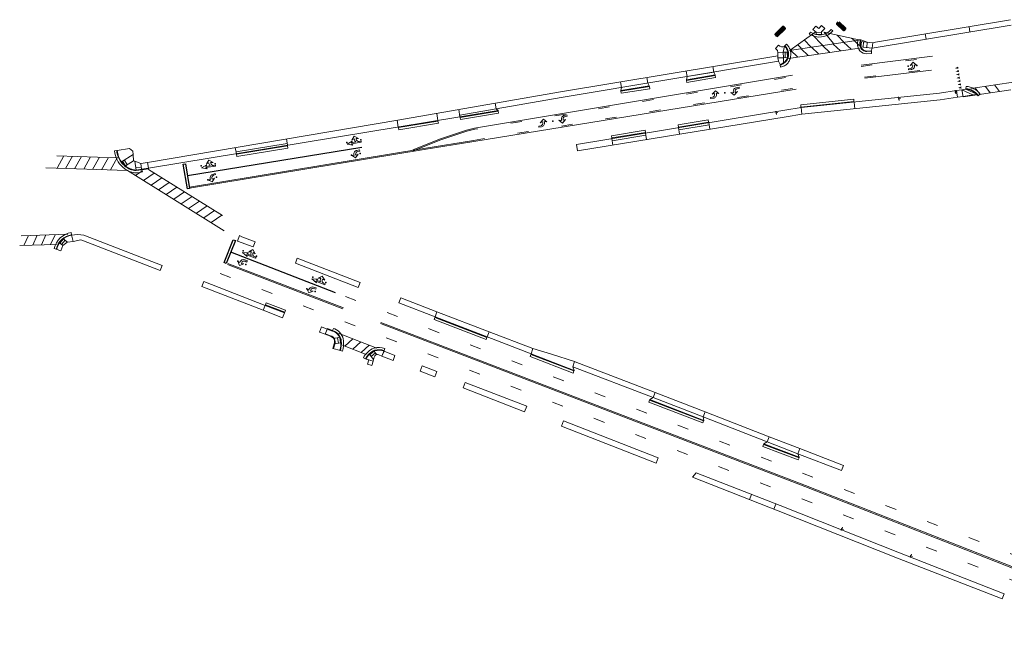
# Model space of a CAD drawing. Extents: x 1462043 to 1464257, y 432821 to 434000.
# Tile 1 of 3: x 1462043 to 1462927, y 433312 to 433857. Entities that reach past the tile are written whole.
import ezdxf

# ---------------------------------------------------------------- set-up
doc = ezdxf.new("R2010")
doc.units = 0
doc.header["$MEASUREMENT"] = 0
for name, pattern in [('CENTER LINE DOUBLE SOLID', [0]), ('CENTER LINE PASSING PROH LEFT', [0]), ('CENTER LINE PASSING PROH RIGHT', [0]), ('LANE LINE', [39.99992, 9.99998, -29.99994])]:
    doc.linetypes.add(name, pattern=pattern)
for name, color, linetype, lineweight in [('PM_P_Cells', 7, 'Continuous', 13), ('PM_P_Stop_Line', 7, 'Continuous', 53), ('PM_X_Cells', 7, 'Continuous', 0), ('PM_X_Cells (Construction)', 7, 'Continuous', 0), ('PM_X_CL_Double_Solid', 40, 'CENTER LINE DOUBLE SOLID', 0), ('PM_X_CL_Pass_Proh_Lt', 40, 'CENTER LINE PASSING PROH LEFT', 0), ('PM_X_CL_Pass_Proh_Rt', 40, 'CENTER LINE PASSING PROH RIGHT', 0), ('PM_X_Crosswalk', 7, 'Continuous', 0), ('PM_X_Lane_Line', 7, 'LANE LINE', 0), ('PM_X_Stop_Line', 7, 'Continuous', 30), ('PV_P_Curb', 120, 'Continuous', 13), ('PV_P_Curb_Ramp', 120, 'Continuous', 13), ('PV_P_Drive', 230, 'Continuous', 13), ('PV_P_Saw_Cut_Line', 62, 'Continuous', 13), ('PV_P_Walk', 241, 'Continuous', 13), ('SN_P_Signs', 120, 'Continuous', 13), ('SN_P_Signs (Construction)', 120, 'Continuous', 13)]:
    doc.layers.add(name, color=color, linetype=linetype, lineweight=lineweight)
doc.layers.add('SC_Scratch1', color=7, linetype='Continuous', lineweight=0, plot=False)

# ---------------------------------------------------------------- blocks, each defined once
blk = doc.blocks.new('PMDLT')
at = {"layer": 'PM_X_Cells', "color": 7, "linetype": 'Continuous', "lineweight": 0, "transparency": 33554559, "flags": 128}
for points in [[(-10.96, -3, 0.418865), (-7.68, 0.33), (-7.68, 0.33), (-7.68, 1), (-5.44, 0.33), (-8, 3.33), (-11.52, 0.67), (-9.28, 1), (-9.28, 0.3, -0.414214), (-11.58, -2), (-13.44, -2), (-13.44, -3)], [(10.96, 3, 0.418865), (7.68, -0.33), (7.68, -0.33), (7.68, -1), (5.44, -0.33), (8, -3.33), (11.52, -0.67), (9.28, -1), (9.28, -0.3, -0.414214), (11.58, 2), (13.44, 2), (13.44, 3)]]:
    blk.add_lwpolyline(points, format="xyb", close=True, dxfattribs=at)
at = {"layer": 'PM_X_Cells (Construction)', "color": 7, "linetype": 'Continuous', "lineweight": 30, "transparency": 33554559}
blk.add_point((0, 0), dxfattribs=at)
blk = doc.blocks.new('PMLFT')
at = {"layer": 'PM_X_Cells', "color": 7, "linetype": 'Continuous', "lineweight": 0, "transparency": 33554559, "flags": 128}
blk.add_lwpolyline([(-5.52, -3.33, 0.418865), (-2.24, 0), (-2.24, 0), (-2.24, 0.67), (0, 0), (-3.04, 3), (-6.08, 0.33), (-3.84, 0.67), (-3.84, -0.04, -0.414214), (-6.14, -2.33), (-8, -2.33), (-8, -3.33)], format="xyb", close=True, dxfattribs=at)
at = {"layer": 'PM_X_Cells (Construction)', "color": 7, "linetype": 'Continuous', "lineweight": 30, "transparency": 33554559}
for p in [(-8, 0), (0, 0)]:
    blk.add_point(p, dxfattribs=at)
blk = doc.blocks.new('PMLT')
at = {"layer": 'PM_X_Cells', "color": 7, "linetype": 'Continuous', "lineweight": 0, "transparency": 33554559, "extrusion": (0, 0, -1), "flags": 128}
blk.add_lwpolyline([(12.75, -1.17), (12.75, -2.17), (4, -2.17), (5, -3.4), (0, -1.67), (5, 0.07), (4, -1.17), (8.1, -1.17, -0.198709), (7.18, 1.17), (7.18, 1.17), (7.18, 1.83), (4.94, 1.17), (7.5, 4.17), (11.02, 1.5), (8.78, 1.83), (8.78, 1.13, 0.414214), (11.08, -1.17), (11.08, -1.17)], format="xyb", close=True, dxfattribs=at)
at = {"layer": 'PM_X_Cells (Construction)', "color": 7, "linetype": 'Continuous', "lineweight": 30, "transparency": 33554559}
for p in [(-12.75, 0), (0, 0)]:
    blk.add_point(p, dxfattribs=at)
blk = doc.blocks.new('B1')
at = {"layer": 'PM_P_Cells', "color": 7, "linetype": 'Continuous', "lineweight": 0}
blk.add_solid([(0, 0), (2, 0), (1, -3)], dxfattribs=at)
blk = doc.blocks.new('SGN1PP')
at = {"layer": 'SN_P_Signs', "color": 120, "linetype": 'Continuous', "lineweight": 13}
for p, q in [((0, 0), (-0.08, 0)), ((0, 0.08), (0, -0.08))]:
    blk.add_line(p, q, dxfattribs=at)
at = {"layer": 'SN_P_Signs (Construction)', "color": 120, "linetype": 'Continuous', "lineweight": 30}
blk.add_point((0, 0), dxfattribs=at)

msp = doc.modelspace()

# ---------------------------------------------------------------- linework, layer by layer
at = {"layer": 'PM_P_Stop_Line', "flags": 128}
for points in [[(1462722.8, 433842.36), (1462729.91, 433849.32), (1462728.52, 433850.73), (1462721.53, 433843.89)], [(1462778.22, 433854.92), (1462784.24, 433849.23), (1462782.88, 433847.79), (1462776.93, 433853.42)]]:
    msp.add_lwpolyline(points, close=True, dxfattribs=at)
at = {"layer": 'PM_X_CL_Double_Solid', "linetype": 'Continuous', "transparency": 33554559}
for p, q in [((1462333.22, 433597.44), (1462229.47, 433637.39)), ((1462333.58, 433598.37), (1462229.83, 433638.32))]:
    msp.add_line(p, q, dxfattribs=at)
at = {"layer": 'PM_X_CL_Double_Solid', "linetype": 'Continuous', "transparency": 33554559, "flags": 128}
for points in [[(1462395.96, 433740.39), (1462420.81, 433750.33), (1462444.22, 433758.16)], [(1462396.33, 433739.46), (1462421.15, 433749.39), (1462444.54, 433757.21)], [(1462195.37, 433706.85), (1462405.9, 433741.53), (1462450.53, 433748.88)], [(1462195.54, 433705.87), (1462406.06, 433740.54), (1462450.7, 433747.9)], [(1463000.62, 433338.66), (1462748.08, 433437.98), (1462460.64, 433548.37), (1462367, 433584.43)], [(1463000.98, 433339.59), (1462748.44, 433438.92), (1462461, 433549.31), (1462367.36, 433585.36)]]:
    msp.add_lwpolyline(points, dxfattribs=at)
at = {"layer": 'PM_X_CL_Pass_Proh_Lt', "linetype": 'Continuous', "transparency": 33554559}
for p, q in [((1462801.61, 433805.73), (1462811.54, 433806.9)), ((1462801.73, 433804.74), (1462861.66, 433811.79)), ((1462841.34, 433810.41), (1462851.27, 433811.57)), ((1462450.7, 433747.9), (1462740.01, 433794.94)), ((1462687.43, 433787.4), (1462697.3, 433789)), ((1462726.91, 433793.82), (1462736.78, 433795.42)), ((1462647.94, 433780.98), (1462657.81, 433782.58)), ((1462568.98, 433768.14), (1462578.85, 433769.75)), ((1462608.46, 433774.56), (1462618.33, 433776.17)), ((1462529.5, 433761.72), (1462539.37, 433763.33)), ((1462490.02, 433755.3), (1462499.89, 433756.91)), ((1462450.54, 433748.88), (1462460.41, 433750.49))]:
    msp.add_line(p, q, dxfattribs=at)
at = {"layer": 'PM_X_CL_Pass_Proh_Rt', "linetype": 'Continuous', "transparency": 33554559}
for p, q in [((1462798.4, 433816.36), (1462862.47, 433824.38)), ((1462798.52, 433815.37), (1462808.45, 433816.61)), ((1462838.21, 433820.33), (1462848.14, 433821.57)), ((1462720.6, 433803.61), (1462730.47, 433805.25)), ((1462681.15, 433797.04), (1462691.01, 433798.68)), ((1462641.69, 433790.47), (1462651.55, 433792.12)), ((1462562.78, 433777.34), (1462572.64, 433778.98)), ((1462602.23, 433783.91), (1462612.1, 433785.55)), ((1462523.32, 433770.77), (1462533.18, 433772.41)), ((1462483.86, 433764.2), (1462493.73, 433765.84))]:
    msp.add_line(p, q, dxfattribs=at)
at = {"layer": 'PM_X_CL_Pass_Proh_Rt', "linetype": 'Continuous', "transparency": 33554559, "flags": 128}
for points in [[(1462444.27, 433758.18), (1462451.34, 433759.8), (1462736.81, 433807.32)], [(1462444.49, 433757.2), (1462451.53, 433758.82), (1462454.27, 433759.28)]]:
    msp.add_lwpolyline(points, dxfattribs=at)
at = {"layer": 'PM_X_Crosswalk', "transparency": 33554559}
for p, q in [((1462733.39, 433822.52), (1462796.9, 433831.84)), ((1462734.2, 433829.65), (1462796.13, 433838.74)), ((1462744.51, 433831.16), (1462750.98, 433825.1)), ((1462753.83, 433832.53), (1462760.31, 433826.47)), ((1462763.91, 433834.01), (1462770.38, 433827.95)), ((1462773.36, 433835.4), (1462779.83, 433829.34)), ((1462783, 433836.82), (1462789.48, 433830.75)), ((1462792.41, 433838.2), (1462796.72, 433834.16)), ((1462735.05, 433829.77), (1462741.53, 433823.71)), ((1462897.13, 433795.5), (1462937.08, 433801.37)), ((1462900.97, 433796.06), (1462905.37, 433790.2)), ((1462910.08, 433797.4), (1462914.48, 433791.54)), ((1462918.3, 433798.61), (1462922.69, 433792.75)), ((1462904.36, 433790.05), (1462932.76, 433794.23)), ((1462131.05, 433733.19), (1462076.31, 433735.12)), ((1462082.69, 433734.9), (1462076.53, 433723.96)), ((1462090.36, 433734.63), (1462084.19, 433723.69)), ((1462098.48, 433734.34), (1462092.31, 433723.4)), ((1462106.65, 433734.05), (1462100.48, 433723.11)), ((1462114.48, 433733.78), (1462108.31, 433722.84)), ((1462122.65, 433733.49), (1462116.48, 433722.55)), ((1462130.59, 433733.21), (1462124.42, 433722.27)), ((1462146.94, 433717.23), (1462152.57, 433721.06)), ((1462154.15, 433712.75), (1462163.83, 433719.35)), ((1462225.07, 433681.35), (1462158.61, 433722.59)), ((1462160.95, 433708.54), (1462170.63, 433715.13)), ((1462167.63, 433704.39), (1462177.31, 433710.99)), ((1462174.37, 433700.21), (1462184.04, 433706.81)), ((1462181.24, 433695.94), (1462190.92, 433702.54)), ((1462188.05, 433691.72), (1462197.73, 433698.31)), ((1462194.62, 433687.64), (1462204.29, 433694.24)), ((1462201.57, 433683.33), (1462211.25, 433689.93)), ((1462208.32, 433679.14), (1462218, 433685.74)), ((1462214.87, 433675.07), (1462224.55, 433681.67)), ((1462044.26, 433663.12), (1462086.32, 433664.53)), ((1462046.7, 433654.42), (1462050.74, 433663.34)), ((1462054.75, 433654.69), (1462058.79, 433663.61)), ((1462062.46, 433654.95), (1462066.5, 433663.87)), ((1462070.64, 433655.23), (1462074.68, 433664.14)), ((1462042.95, 433654.3), (1462076.15, 433655.41)), ((1462329.81, 433575.43), (1462363.51, 433562.19)), ((1462334.87, 433564.07), (1462342.12, 433570.59)), ((1462342.01, 433561.26), (1462349.27, 433567.78)), ((1462332.95, 433564.82), (1462354.06, 433556.53)), ((1462349.63, 433558.27), (1462356.88, 433564.79))]:
    msp.add_line(p, q, dxfattribs=at)
at = {"layer": 'PM_X_Crosswalk', "transparency": 33554559, "flags": 128}
msp.add_lwpolyline([(1462226.67, 433667.75), (1462139.69, 433721.73), (1462066.37, 433724.32)], dxfattribs=at)
at = {"layer": 'PM_X_Lane_Line', "transparency": 33554559, "flags": 128}
for points in [[(1462222.93, 433629.24), (1462958.2, 433344.35), (1463039.62, 433312.34)], [(1462335.55, 433608.61), (1462993.15, 433354.1), (1463044.65, 433333.88)]]:
    msp.add_lwpolyline(points, dxfattribs=at)
at = {"layer": 'PM_X_Stop_Line', "transparency": 33554559}
for p, q in [((1462193.64, 433717.18), (1462350.31, 433742.79)), ((1462326.42, 433612.02), (1462232.43, 433648.52))]:
    msp.add_line(p, q, dxfattribs=at)
at = {"layer": 'PM_X_Stop_Line', "transparency": 33554559, "flags": 128}
for points in [[(1462191.84, 433727.89), (1462195.56, 433705.74), (1462193.48, 433705.4), (1462189.77, 433727.45)], [(1462236.58, 433658.84), (1462228.35, 433638.36), (1462226.58, 433639.05), (1462234.62, 433659.61)]]:
    msp.add_lwpolyline(points, close=True, dxfattribs=at)
at = {"layer": 'PV_P_Curb'}
for p, q in [((1462641.67, 433802.77), (1462667.53, 433807.17)), ((1462582.78, 433793.15), (1462608.34, 433797.27)), ((1462744.48, 433778.8), (1462792.05, 433783.75)), ((1462438.38, 433769.49), (1462472.63, 433775.2)), ((1462382.96, 433760.36), (1462418.53, 433766.22)), ((1462634.43, 433760.82), (1462661.58, 433765.27)), ((1462574.57, 433751.01), (1462604.77, 433755.96)), ((1462237.6, 433736.42), (1462283.5, 433743.98)), ((1462280.94, 433594.52), (1462263.54, 433601.05)), ((1462415.79, 433589.74), (1462462.5, 433571.81)), ((1462540.53, 433541.74), (1462502.03, 433556.53)), ((1462608.57, 433515.57), (1462656.99, 433496.86)), ((1462742.72, 433463.75), (1462710.82, 433475.81))]:
    msp.add_line(p, q, dxfattribs=at)
msp.add_arc((1462760.97, 433857.76), 14.15, 235.78526, 318.77456, dxfattribs=at)
at = {"layer": 'PV_P_Curb_Ramp'}
for p, q in [((1462757.85, 433851.46), (1462755.18, 433848.39)), ((1462762.84, 433852.02), (1462765.79, 433849.42)), ((1462762.98, 433846.24), (1462765.79, 433849.42)), ((1462757.99, 433845.95), (1462755.18, 433848.39)), ((1462757.99, 433845.91), (1462762.99, 433846.04)), ((1462757.99, 433845.95), (1462758.04, 433843.92)), ((1462758.04, 433843.92), (1462763.03, 433844.04)), ((1462762.98, 433846.24), (1462763.04, 433843.76)), ((1462809, 433836.63), (1462797.46, 433837.79)), ((1462808.5, 433831.66), (1462797.65, 433832.75)), ((1462798.71, 433837.67), (1462798.21, 433832.69)), ((1462800.7, 433837.47), (1462800.2, 433832.49)), ((1462804.02, 433837.13), (1462803.52, 433832.16)), ((1462808.5, 433831.66), (1462807.63, 433829.44)), ((1462809, 433836.63), (1462808.5, 433831.66)), ((1462730.32, 433823.14), (1462730.16, 433828.14)), ((1462732.32, 433823.2), (1462732.16, 433828.2)), ((1462807.67, 433828.94), (1462807.63, 433829.44)), ((1462884.11, 433793.56), (1462889.05, 433794.31)), ((1462885.03, 433787.63), (1462884.11, 433793.56)), ((1462885.03, 433787.63), (1462889.97, 433788.35)), ((1462889.05, 433794.31), (1462892.6, 433794.85)), ((1462890.05, 433787.86), (1462889.05, 433794.31)), ((1462889.05, 433794.31), (1462898.75, 433789.71)), ((1462889.97, 433788.35), (1462902.87, 433790.35)), ((1462890.05, 433787.86), (1462902.68, 433789.82)), ((1462892.51, 433795.36), (1462892.6, 433794.85)), ((1462892.6, 433794.85), (1462902.27, 433790.26)), ((1462903.47, 433788.85), (1462903.87, 433789.15)), ((1462137.91, 433725.99), (1462135.23, 433730.21)), ((1462139.6, 433727.07), (1462136.91, 433731.28)), ((1462090.84, 433658.17), (1462089.47, 433664.1)), ((1462081.64, 433654.35), (1462078.36, 433657.1)), ((1462082.18, 433660.42), (1462078.97, 433656.59)), ((1462080.02, 433649.62), (1462081.64, 433654.35)), ((1462083.72, 433659.14), (1462080.51, 433655.3)), ((1462085.92, 433657.29), (1462081.79, 433660.75)), ((1462080.02, 433649.62), (1462075.8, 433651.24)), ((1462319.27, 433579.84), (1462317.23, 433574.68)), ((1462322.01, 433573.35), (1462317.42, 433575.17)), ((1462319.09, 433579.37), (1462323.76, 433577.59)), ((1462323.94, 433578.05), (1462319.27, 433579.84)), ((1462325.01, 433577.1), (1462323.76, 433577.59)), ((1462321.89, 433572.87), (1462317.23, 433574.68)), ((1462324.69, 433571.01), (1462330.89, 433571.95)), ((1462325.36, 433566.06), (1462331.75, 433567.03)), ((1462329.15, 433566.63), (1462328.4, 433571.57)), ((1462331.13, 433566.93), (1462330.38, 433571.87)), ((1462330.92, 433560.15), (1462324.25, 433561.97)), ((1462361.08, 433559.52), (1462357.22, 433556.34)), ((1462362.35, 433557.98), (1462358.49, 433554.8)), ((1462363.67, 433556.37), (1462360.75, 433559.92)), ((1462370.27, 433560.01), (1462368.27, 433555.02)), ((1462353.31, 433552.57), (1462360.26, 433550.58)), ((1462355.33, 433547.83), (1462356.44, 433551.67)), ((1462360.7, 433552.12), (1462356.65, 433557.03)), ((1462359.16, 433546.73), (1462360.26, 433550.58)), ((1462360.26, 433550.58), (1462361.31, 433554.25)), ((1462368.27, 433555.02), (1462365.31, 433556.2)), ((1462355.33, 433547.83), (1462359.16, 433546.73))]:
    msp.add_line(p, q, dxfattribs=at)
at = {"layer": 'PV_P_Curb_Ramp', "linetype": 'Continuous', "ltscale": 3.937}
for p, q in [((1462724.28, 433834.33), (1462721.59, 433831.34)), ((1462721.59, 433831.34), (1462723.53, 433829.59)), ((1462728.58, 433828.09), (1462729.72, 433833.4)), ((1462729.72, 433833.4), (1462730.06, 433833.77)), ((1462723.58, 433827.94), (1462723.53, 433829.59)), ((1462723.58, 433827.94), (1462728.58, 433828.09)), ((1462723.67, 433824.85), (1462723.58, 433827.94)), ((1462723.73, 433822.94), (1462723.67, 433824.85)), ((1462723.73, 433822.94), (1462728.73, 433823.09)), ((1462724.17, 433819.87), (1462723.73, 433822.94)), ((1462728.58, 433828.09), (1462732.65, 433828.22)), ((1462728.73, 433823.09), (1462728.58, 433828.09)), ((1462728.73, 433823.09), (1462732.32, 433823.2)), ((1462728.87, 433818.57), (1462728.73, 433823.09)), ((1462732.32, 433823.2), (1462732.85, 433823.22)), ((1462732.65, 433828.22), (1462733.16, 433828.23)), ((1462724.17, 433819.87), (1462725.65, 433817.07)), ((1462725.78, 433816.59), (1462725.65, 433817.07)), ((1462728.87, 433818.57), (1462729.16, 433818.17)), ((1462130.58, 433739.73), (1462130.09, 433739.65)), ((1462141.64, 433741.57), (1462130.58, 433739.73)), ((1462144.79, 433736.3), (1462134.37, 433729.67)), ((1462144.61, 433739.02), (1462141.64, 433741.57)), ((1462144.79, 433736.3), (1462144.61, 433739.02)), ((1462145.16, 433730.61), (1462144.79, 433736.3)), ((1462134.37, 433729.67), (1462133.95, 433729.4)), ((1462137.28, 433726.57), (1462137.3, 433726.55)), ((1462137.91, 433725.99), (1462137.47, 433725.71)), ((1462145.16, 433730.61), (1462137.91, 433725.99)), ((1462146.44, 433730.11), (1462145.16, 433730.61)), ((1462151.76, 433728.05), (1462146.44, 433730.11)), ((1462147.51, 433722.23), (1462146.44, 433730.11)), ((1462151.76, 433728.05), (1462157.61, 433729.06)), ((1462152.46, 433722.91), (1462151.76, 433728.05)), ((1462158.48, 433723.9), (1462157.61, 433729.06)), ((1462147.24, 433724.22), (1462152.19, 433724.89)), ((1462147.51, 433722.23), (1462152.46, 433722.91)), ((1462147.58, 433721.73), (1462147.51, 433722.23)), ((1462147.58, 433721.73), (1462152.53, 433722.41)), ((1462158.48, 433723.9), (1462152.46, 433722.91)), ((1462152.53, 433722.41), (1462152.46, 433722.91)), ((1462152.46, 433722.91), (1462152.46, 433722.91)), ((1462152.53, 433722.41), (1462158.55, 433723.4)), ((1462158.55, 433723.4), (1462158.48, 433723.9))]:
    msp.add_line(p, q, dxfattribs=at)
at = {"layer": 'PV_P_Curb_Ramp', "flags": 128}
for points in [[(1462757.85, 433851.46), (1462760.41, 433849.27), (1462762.84, 433852.02)], [(1462797.58, 433839.16), (1462798.07, 433839.11), (1462804.02, 433837.13)], [(1462081.64, 433654.35), (1462085.2, 433657.16), (1462085.92, 433657.29), (1462090.84, 433658.17)]]:
    msp.add_lwpolyline(points, dxfattribs=at)
for points in [[(1462807.67, 433828.94), (1462803.6, 433828.62, -0.438192), (1462797.26, 433835.52), (1462797.58, 433839.16)], [(1462798.07, 433839.11), (1462797.76, 433835.47, 0.43715), (1462803.59, 433829.12), (1462807.63, 433829.44)], [(1462323.94, 433578.05), (1462325.19, 433577.57, -0.291176), (1462331.67, 433568.57, -0.088742), (1462330.92, 433560.15)], [(1462324.25, 433561.97), (1462325.36, 433566.06, 0.456616), (1462321.89, 433572.87)], [(1462322.01, 433573.35, -0.454954), (1462325.84, 433565.9), (1462324.73, 433561.84)], [(1462370.27, 433560.01, 0.149205), (1462361.64, 433560.33, 0.174416), (1462353.31, 433552.57)]]:
    msp.add_lwpolyline(points, format="xyb", dxfattribs=at)
at = {"layer": 'PV_P_Curb_Ramp', "linetype": 'Continuous', "ltscale": 3.937}
for centre, radius, start, end in [((1462727.64, 433837.6), 4.69, 224.19036, 296.30321), ((1462723.28, 433826.33), 9.56, 11.37336, 47.65658), ((1462723.28, 433826.33), 9.56, 47.65658, 47.67437), ((1462723.28, 433826.33), 10.06, 10.89126, 47.67437), ((1462723.28, 433826.33), 9.56, 305.74999, 340.89911), ((1462723.28, 433826.33), 10.06, 305.74999, 341.98063), ((1462723.28, 433826.33), 9.56, 340.89911, 11.37336), ((1462723.28, 433826.33), 10.06, 341.98063, 10.89126), ((1462723.28, 433826.33), 9.56, 284.36105, 305.74999), ((1462723.28, 433826.33), 10.06, 284.36105, 305.74999), ((1462149.77, 433741.21), 19.24, 184.42295, 216.87232), ((1462149.77, 433741.21), 19.24, 216.87232, 229.53611), ((1462147.95, 433737.51), 15.28, 225.80268, 228.89946), ((1462147.95, 433737.51), 15.28, 228.89946, 268.32803)]:
    msp.add_arc(centre, radius, start, end, dxfattribs=at)
at = {"layer": 'PV_P_Curb_Ramp', "extrusion": (0, 0, -1)}
for centre, radius, start, end in [((-1462891.37, 433779.78), 15.62, 94.17534, 143.12922), ((-1462891.37, 433779.78), 15.12, 94.6556, 143.12922), ((-1462321.36, 433567.98), 9.82, 111.80103, 176.73813), ((-1462307.78, 433566.44), 23.48, 174.90324, 195.18831)]:
    msp.add_arc(centre, radius, start, end, dxfattribs=at)
at = {"layer": 'PV_P_Curb_Ramp', "linetype": 'Continuous', "ltscale": 3.937, "extrusion": (0, 0, -1)}
for centre, radius, start, end in [((-1462149.77, 433741.21), 19.74, 323.23934, 355.45015), ((-1462149.77, 433741.21), 19.74, 310.46389, 323.23934), ((-1462147.95, 433737.51), 15.78, 311.63516, 314.19732), ((-1462147.95, 433737.51), 15.78, 271.37095, 311.63516)]:
    msp.add_arc(centre, radius, start, end, dxfattribs=at)
at = {"layer": 'PV_P_Curb_Ramp'}
for centre, radius, start, end in [((1462092.1, 433647.62), 16.69, 99.08745, 167.49233), ((1462092.1, 433647.62), 16.19, 99.08745, 167.49233), ((1462368.27, 433544.87), 16.32, 113.33193, 152.42962), ((1462365.43, 433546.04), 14.29, 70.88011, 104.67824), ((1462364.19, 433553.42), 3, 68.11718, 164.00733)]:
    msp.add_arc(centre, radius, start, end, dxfattribs=at)
at = {"layer": 'PV_P_Drive'}
for p, q in [((1462896.16, 433846.19), (1462895.34, 433851.12)), ((1462856.95, 433839.69), (1462856.13, 433844.62)), ((1462666.14, 433810.21), (1462665.32, 433815.15)), ((1462606.92, 433800.36), (1462606.1, 433805.3)), ((1462642.14, 433806.22), (1462641.32, 433811.15)), ((1462667.53, 433807.17), (1462667.45, 433807.66)), ((1462583.17, 433796.41), (1462582.35, 433801.35)), ((1462608.34, 433797.27), (1462608.26, 433797.77)), ((1462641.67, 433802.77), (1462641.58, 433803.26)), ((1462582.78, 433793.15), (1462582.7, 433793.64)), ((1462470.8, 433777.29), (1462469.94, 433782.22)), ((1462744.55, 433778.3), (1462744.48, 433778.8)), ((1462745.33, 433772.35), (1462744.55, 433778.3)), ((1462792.1, 433783.25), (1462792.05, 433783.75)), ((1462792.72, 433777.28), (1462792.1, 433783.25)), ((1462417.42, 433772.98), (1462418.45, 433766.71)), ((1462437.24, 433776.66), (1462438.3, 433769.99)), ((1462438.38, 433769.49), (1462438.3, 433769.98)), ((1462472.63, 433775.2), (1462472.55, 433775.69)), ((1462381.88, 433766.93), (1462382.88, 433760.86)), ((1462382.96, 433760.36), (1462382.88, 433760.86)), ((1462418.53, 433766.22), (1462418.45, 433766.71)), ((1462634.51, 433760.33), (1462634.43, 433760.82)), ((1462661.66, 433764.78), (1462661.58, 433765.27)), ((1462662.63, 433758.85), (1462661.66, 433764.78)), ((1462604.85, 433755.47), (1462604.77, 433755.96)), ((1462605.82, 433749.55), (1462604.85, 433755.47)), ((1462635.48, 433754.41), (1462634.51, 433760.33)), ((1462282.48, 433750.15), (1462283.42, 433744.47)), ((1462283.42, 433744.47), (1462283.5, 433743.98)), ((1462574.65, 433750.52), (1462574.57, 433751.01)), ((1462574.65, 433750.52), (1462575.62, 433744.6)), ((1462236.54, 433742.39), (1462237.52, 433736.89)), ((1462237.6, 433736.42), (1462237.52, 433736.92)), ((1462263.37, 433600.58), (1462263.54, 433601.05)), ((1462280.76, 433594.05), (1462280.94, 433594.52)), ((1462415.79, 433589.74), (1462415.97, 433590.21)), ((1462462.5, 433571.81), (1462462.68, 433572.28)), ((1462502.03, 433556.53), (1462502.21, 433557)), ((1462540.53, 433541.74), (1462540.71, 433542.21)), ((1462608.57, 433515.57), (1462608.75, 433516.03)), ((1462608.75, 433516.03), (1462657.17, 433497.32)), ((1462656.99, 433496.86), (1462657.17, 433497.32)), ((1462710.82, 433475.81), (1462711, 433476.27)), ((1462742.72, 433463.75), (1462742.89, 433464.22)), ((1462699.96, 433430.81), (1462698.14, 433426.15)), ((1462720.22, 433417.52), (1462722.04, 433422.18))]:
    msp.add_line(p, q, dxfattribs=at)
at = {"layer": 'PV_P_Drive', "flags": 128}
for points in [[(1462641.58, 433803.26), (1462667.45, 433807.66), (1462666.14, 433810.21), (1462642.14, 433806.22)], [(1462261.66, 433596.28), (1462278.96, 433589.58), (1462280.76, 433594.05), (1462263.37, 433600.58)], [(1462415.97, 433590.21), (1462417.64, 433594.86), (1462464.4, 433576.81), (1462462.68, 433572.28)], [(1462503.81, 433561.78), (1462520.37, 433556.81), (1462541.2, 433550.1), (1462539.62, 433545.48), (1462540.71, 433542.21), (1462502.21, 433557)], [(1462656.65, 433500.45), (1462657.17, 433497.32), (1462608.75, 433516.03), (1462611.88, 433517.78), (1462613.61, 433522.27), (1462658.37, 433504.9)]]:
    msp.add_lwpolyline(points, close=True, dxfattribs=at)
for points in [[(1462583.17, 433796.41), (1462582.7, 433793.64), (1462608.26, 433797.77), (1462606.92, 433800.36), (1462606.92, 433800.36)], [(1462438.3, 433769.99), (1462438.04, 433771.6), (1462470.8, 433777.29), (1462472.55, 433775.69), (1462438.3, 433769.99)], [(1462741.64, 433467.38), (1462742.89, 433464.22), (1462711, 433476.27), (1462714.02, 433478.11), (1462715.79, 433482.63), (1462743.36, 433472.03), (1462741.64, 433467.38)]]:
    msp.add_lwpolyline(points, dxfattribs=at)
at = {"layer": 'PV_P_Saw_Cut_Line'}
for p, q in [((1462751.88, 433844.4), (1462753.01, 433846.06)), ((1462773.11, 433847.12), (1462771.61, 433848.43)), ((1462730.06, 433833.77), (1462731.4, 433835.25)), ((1462795.58, 433839.33), (1462797.58, 433839.16)), ((1462807.83, 433826.94), (1462807.67, 433828.94)), ((1462726.09, 433814.61), (1462725.81, 433816.59)), ((1462642, 433800.8), (1462667.87, 433805.2)), ((1462667.87, 433805.2), (1462667.53, 433807.17)), ((1462608.66, 433795.3), (1462608.34, 433797.27)), ((1462642, 433800.8), (1462641.67, 433802.77)), ((1462892.51, 433795.36), (1462892.65, 433797.35)), ((1462583.1, 433791.17), (1462582.78, 433793.15)), ((1462583.1, 433791.17), (1462608.66, 433795.3)), ((1462903.87, 433789.15), (1462905.47, 433790.35)), ((1462744.28, 433780.79), (1462791.84, 433785.74)), ((1462744.48, 433778.8), (1462744.28, 433780.79)), ((1462791.84, 433785.74), (1462792.05, 433783.75)), ((1462438.71, 433767.52), (1462438.38, 433769.49)), ((1462438.71, 433767.52), (1462472.96, 433773.23)), ((1462472.96, 433773.23), (1462472.63, 433775.2)), ((1462383.29, 433758.39), (1462418.86, 433764.25)), ((1462418.86, 433764.25), (1462418.53, 433766.22)), ((1462634.11, 433762.79), (1462661.26, 433767.24)), ((1462634.43, 433760.82), (1462634.11, 433762.79)), ((1462661.26, 433767.24), (1462661.58, 433765.27)), ((1462383.29, 433758.39), (1462382.96, 433760.36)), ((1462574.25, 433752.99), (1462604.45, 433757.93)), ((1462574.57, 433751.01), (1462574.25, 433752.99)), ((1462604.77, 433755.96), (1462604.45, 433757.93)), ((1462283.83, 433742.01), (1462283.5, 433743.98)), ((1462128.09, 433739.49), (1462130.09, 433739.65)), ((1462237.93, 433734.45), (1462237.6, 433736.42)), ((1462237.93, 433734.45), (1462283.83, 433742.01)), ((1462153.11, 433720.49), (1462152.53, 433722.41)), ((1462089.47, 433664.1), (1462089.15, 433666.08)), ((1462075.8, 433651.24), (1462073.85, 433651.67)), ((1462263.54, 433601.05), (1462264.24, 433602.92)), ((1462281.64, 433596.39), (1462264.24, 433602.92)), ((1462280.94, 433594.52), (1462281.64, 433596.39)), ((1462415.07, 433587.87), (1462415.79, 433589.74)), ((1462415.07, 433587.87), (1462461.78, 433569.95)), ((1462323.94, 433578.05), (1462324.67, 433579.92)), ((1462461.78, 433569.95), (1462462.5, 433571.81)), ((1462332.85, 433559.63), (1462330.92, 433560.15)), ((1462370.27, 433560.01), (1462370.93, 433561.9)), ((1462353.31, 433552.57), (1462351.54, 433553.48)), ((1462501.32, 433554.66), (1462502.03, 433556.53)), ((1462539.81, 433539.88), (1462501.32, 433554.66)), ((1462539.81, 433539.88), (1462540.53, 433541.74)), ((1462607.85, 433513.7), (1462608.57, 433515.57)), ((1462607.85, 433513.7), (1462656.26, 433494.99)), ((1462656.26, 433494.99), (1462656.99, 433496.86)), ((1462710.12, 433473.93), (1462710.82, 433475.81)), ((1462742.01, 433461.88), (1462710.12, 433473.93)), ((1462742.01, 433461.88), (1462742.72, 433463.75))]:
    msp.add_line(p, q, dxfattribs=at)
at = {"layer": 'PV_P_Saw_Cut_Line', "flags": 128}
for points in [[(1462795.58, 433839.33), (1462795.27, 433835.69), (1462795.27, 433835.68, 0.438192), (1462803.6, 433826.62), (1462803.68, 433826.62), (1462807.83, 433826.94)], [(1462128.09, 433739.49, 0.198076), (1462135.61, 433724.71, 0.27192), (1462153.11, 433720.49)], [(1462332.85, 433559.63, 0.088439), (1462333.66, 433568.71, 0.290454), (1462325.94, 433579.42), (1462325.93, 433579.43), (1462324.67, 433579.92)], [(1462351.54, 433553.48, -0.174416), (1462360.86, 433562.17), (1462360.99, 433562.23), (1462361.13, 433562.26, -0.149205), (1462370.93, 433561.9)]]:
    msp.add_lwpolyline(points, format="xyb", dxfattribs=at)
at = {"layer": 'PV_P_Saw_Cut_Line'}
for centre, radius, start, end in [((1462760.97, 433857.76), 16.15, 235.78526, 318.77456), ((1462092.1, 433647.62), 18.69, 99.08745, 167.49233)]:
    msp.add_arc(centre, radius, start, end, dxfattribs=at)
at = {"layer": 'PV_P_Saw_Cut_Line', "extrusion": (0, 0, -1)}
msp.add_arc((-1462891.37, 433779.78), 17.62, 94.17534, 143.12922, dxfattribs=at)
at = {"layer": 'PV_P_Saw_Cut_Line'}
msp.add_open_spline([(1462731.4, 433835.25), (1462731.8, 433834.89), (1462732.18, 433834.5), (1462732.89, 433833.69), (1462733.21, 433833.26), (1462733.79, 433832.38), (1462734.05, 433831.92), (1462734.39, 433831.2), (1462734.5, 433830.96), (1462734.61, 433830.69), (1462734.62, 433830.66), (1462734.65, 433830.6), (1462734.66, 433830.57), (1462734.69, 433830.48), (1462734.72, 433830.41), (1462734.75, 433830.32), (1462734.76, 433830.29), (1462734.79, 433830.23), (1462734.82, 433830.13), (1462734.85, 433830.04), (1462734.92, 433829.84), (1462734.96, 433829.72), (1462735.03, 433829.45), (1462735.07, 433829.32), (1462735.17, 433828.92), (1462735.23, 433828.64), (1462735.28, 433828.32), (1462735.28, 433828.29), (1462735.29, 433828.22), (1462735.3, 433828.18), (1462735.31, 433828.11), (1462735.31, 433828.08), (1462735.32, 433828), (1462735.33, 433827.97), (1462735.35, 433827.79), (1462735.36, 433827.65), (1462735.39, 433827.23), (1462735.4, 433826.96), (1462735.4, 433826.42), (1462735.39, 433826.15), (1462735.35, 433825.62), (1462735.32, 433825.37), (1462735.23, 433824.6), (1462735.14, 433824.12), (1462735.04, 433823.62), (1462735.03, 433823.59), (1462735.02, 433823.53), (1462735.01, 433823.5), (1462735, 433823.44), (1462734.99, 433823.41), (1462734.98, 433823.36), (1462734.97, 433823.33), (1462734.94, 433823.18), (1462734.91, 433823.06), (1462734.83, 433822.7), (1462734.76, 433822.46), (1462734.62, 433821.97), (1462734.54, 433821.73), (1462734.43, 433821.45), (1462734.42, 433821.41), (1462734.4, 433821.35), (1462734.39, 433821.32), (1462734.35, 433821.23), (1462734.33, 433821.17), (1462734.28, 433821.04), (1462734.25, 433820.98), (1462734.2, 433820.86), (1462734.17, 433820.8), (1462733.93, 433820.24), (1462733.68, 433819.76), (1462733.09, 433818.84), (1462732.76, 433818.39), (1462732.02, 433817.55), (1462731.6, 433817.16), (1462730.7, 433816.43), (1462730.21, 433816.1), (1462729.16, 433815.52), (1462728.59, 433815.28), (1462727.41, 433814.88), (1462726.78, 433814.72), (1462726.13, 433814.62), (1462726.12, 433814.62), (1462726.11, 433814.61), (1462726.09, 433814.61)], degree=3, knots=[0, 0, 0, 0, 0.03125, 0.03125, 0.0625, 0.0625, 0.09375, 0.09375, 0.109375, 0.109375, 0.111328, 0.111328, 0.113281, 0.113281, 0.117188, 0.117188, 0.119141, 0.119141, 0.121094, 0.125, 0.125, 0.132813, 0.132813, 0.140625, 0.140625, 0.15625, 0.15625, 0.158203, 0.158203, 0.160156, 0.160156, 0.162109, 0.162109, 0.164062, 0.164062, 0.171875, 0.171875, 0.1875, 0.1875, 0.203125, 0.203125, 0.21875, 0.21875, 0.25, 0.25, 0.251953, 0.251953, 0.253906, 0.253906, 0.255859, 0.255859, 0.257812, 0.257812, 0.265625, 0.265625, 0.28125, 0.28125, 0.296875, 0.296875, 0.298828, 0.298828, 0.300781, 0.300781, 0.304687, 0.304687, 0.308594, 0.308594, 0.3125, 0.3125, 0.34375, 0.34375, 0.375, 0.375, 0.40625, 0.40625, 0.4375, 0.4375, 0.46875, 0.46875, 0.5, 0.5, 0.5, 1, 1, 1, 1], dxfattribs=at)
at = {"layer": 'PV_P_Walk'}
for p, q in [((1462808.5, 433831.66), (1462933.12, 433852.32)), ((1462811.47, 433837.22), (1462932.5, 433857.28)), ((1462811.47, 433837.22), (1462809, 433836.63)), ((1462438.3, 433769.98), (1462158.48, 433723.9)), ((1462661.99, 433762.8), (1462634.84, 433758.35)), ((1462605.17, 433753.49), (1462574.98, 433748.55)), ((1462237.25, 433738.45), (1462283.13, 433746.2)), ((1462543.8, 433739.38), (1462542.83, 433745.3)), ((1462378.17, 433551.15), (1462379.94, 433555.74)), ((1462402.54, 433541.65), (1462404.35, 433546.32)), ((1462402.54, 433541.65), (1462415.77, 433536.48)), ((1462417.61, 433541.2), (1462404.35, 433546.32)), ((1462417.61, 433541.2), (1462415.77, 433536.48)), ((1462441.2, 433526.56), (1462443.06, 433531.37)), ((1462611.88, 433517.78), (1462656.65, 433500.45)), ((1462529.42, 433492.16), (1462531.24, 433496.81)), ((1462616.17, 433463.59), (1462531.24, 433496.81)), ((1462529.42, 433492.16), (1462614.35, 433458.93)), ((1462714.02, 433478.11), (1462741.64, 433467.38)), ((1462616.17, 433463.59), (1462614.35, 433458.93)), ((1462646.95, 433446.18), (1462650.22, 433450.27)), ((1462927.03, 433341.61), (1462925.23, 433336.96))]:
    msp.add_line(p, q, dxfattribs=at)
at = {"layer": 'PV_P_Walk', "flags": 128}
for points in [[(1462723.67, 433824.85), (1462528.4, 433792.37), (1462382.46, 433767.02), (1462157.61, 433729.06)], [(1462438.04, 433771.6), (1462529.24, 433787.45), (1462724.17, 433819.87)], [(1462884.11, 433793.56), (1462868.79, 433791.23), (1462744.55, 433778.3), (1462730.07, 433775.99), (1462542.83, 433745.3)], [(1462543.8, 433739.38), (1462731.03, 433770.06), (1462745.33, 433772.35), (1462869.55, 433785.28), (1462885.03, 433787.63)], [(1462098.64, 433659.07), (1462169.13, 433631.94), (1462170.92, 433636.51), (1462100.42, 433663.61)], [(1462090.84, 433658.17), (1462097.79, 433659.4), (1462098.64, 433659.07)], [(1462383.28, 433602.84), (1462385.09, 433607.46), (1462417.64, 433594.86), (1462415.97, 433590.2), (1462383.28, 433602.84)], [(1462379.94, 433555.74), (1462370.08, 433559.54), (1462368.27, 433555.02), (1462378.17, 433551.15)], [(1462441.2, 433526.56), (1462496.28, 433505.07), (1462498.21, 433510.08), (1462443.06, 433531.37)], [(1462646.95, 433446.18), (1462723.9, 433416.08), (1462831.04, 433373.6), (1462925.23, 433336.96)], [(1462927.03, 433341.61), (1462832.87, 433378.26), (1462725.73, 433420.73), (1462650.22, 433450.27)]]:
    msp.add_lwpolyline(points, dxfattribs=at)
for points in [[(1462238.59, 433658.43), (1462252.61, 433653.1), (1462254.33, 433657.69), (1462242.29, 433662.28), (1462240.43, 433663.34)], [(1462347.01, 433616.78), (1462348.71, 433621.28), (1462292.19, 433643.18), (1462290.61, 433638.56)], [(1462208.2, 433622.05), (1462206.41, 433617.47), (1462261.66, 433596.28), (1462263.37, 433600.58)], [(1462314.07, 433581.3), (1462312.25, 433576.62), (1462317.23, 433574.68), (1462319.09, 433579.37)], [(1462464.4, 433576.81), (1462462.68, 433572.28), (1462502.21, 433557), (1462503.81, 433561.78)], [(1462611.88, 433517.78), (1462539.62, 433545.48), (1462541.2, 433550.1), (1462541.84, 433549.9), (1462613.6, 433522.27)], [(1462714.02, 433478.11), (1462656.65, 433500.45), (1462658.37, 433504.9), (1462715.79, 433482.63)], [(1462780.95, 433452.23), (1462782.72, 433456.82), (1462743.36, 433472.03), (1462741.64, 433467.38)]]:
    msp.add_lwpolyline(points, close=True, dxfattribs=at)
at = {"layer": 'PV_P_Walk', "extrusion": (0, 0, -1)}
msp.add_arc((-1462094.98, 433639.6), 24.62, 77.3139, 102.75062, dxfattribs=at)
at = {"layer": 'SC_Scratch1'}
for p, q in [((1462734.62, 433829.99), (1462757.1, 433846.2)), ((1462763.99, 433834.21), (1462754.26, 433844.3)), ((1462765.03, 433846.11), (1462796.38, 433839.21)), ((1462773.56, 433835.77), (1462765.37, 433846.02)), ((1462783.2, 433836.89), (1462776.91, 433843.27)), ((1462792.68, 433838.35), (1462789.75, 433840.68)), ((1462744.79, 433831.71), (1462741.69, 433834.73)), ((1462753.75, 433832.66), (1462747.46, 433839.3))]:
    msp.add_line(p, q, dxfattribs=at)

# ---------------------------------------------------------------- block references
at = {"layer": 'PM_P_Cells', "color": 7, "linetype": 'Continuous', "lineweight": 0, "rotation": 278.9073967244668}
for p in [(1462885.55, 433815.11), (1462886.01, 433812.15), (1462886.48, 433809.18), (1462886.94, 433806.22), (1462887.41, 433803.25), (1462887.87, 433800.29), (1462888.34, 433797.33)]:
    msp.add_blockref('B1', p, dxfattribs=at)
at = {"layer": 'PM_X_Cells', "color": 7, "linetype": 'Continuous', "lineweight": 30, "transparency": 33554559}
for p, rotation in [((1462848.63, 433816.25), 5.080417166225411), ((1462340.85, 433735.61), 189.9073990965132), ((1462211.95, 433713.4), 197.8342128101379), ((1462238.71, 433640.49), 157.5093870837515), ((1462300.63, 433615.55), 162.3755748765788)]:
    msp.add_blockref('PMLFT', p, dxfattribs=dict(at, rotation=rotation))
at = {"layer": 'PM_X_Cells', "color": 7, "linetype": 'Continuous', "lineweight": 0, "transparency": 33554559}
for p, rotation in [((1462676.14, 433791.46), 9.269025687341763), ((1462521.75, 433766.2), 11.09148824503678)]:
    msp.add_blockref('PMDLT', p, dxfattribs=dict(at, rotation=rotation))
at = {"layer": 'PM_X_Cells', "color": 7, "linetype": 'Continuous', "lineweight": 30, "transparency": 33554559, "extrusion": (0, 0, -1)}
for p, rotation in [((-1462336.69, 433747.07), 349.4449200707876), ((-1462205.94, 433726), 352.2344529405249), ((-1462243.71, 433649.56), 21.06306078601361), ((-1462306.03, 433625.97), 22.29688556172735)]:
    msp.add_blockref('PMLT', p, dxfattribs=dict(at, rotation=rotation))
at = {"layer": 'SN_P_Signs', "color": 120, "linetype": 'Continuous', "lineweight": 13, "xscale": 20, "yscale": 20, "zscale": 20}
for p, rotation in [((1462832.32, 433786.27), 191.3411476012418), ((1462883.16, 433792.27), 191.3411476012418), ((1462722.16, 433773.61), 191.3411476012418), ((1462781.08, 433400.03), 156.9992163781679), ((1462843.15, 433375.61), 157.2654730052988)]:
    msp.add_blockref('SGN1PP', p, dxfattribs=dict(at, rotation=rotation))

doc.saveas('drawing.dxf')
